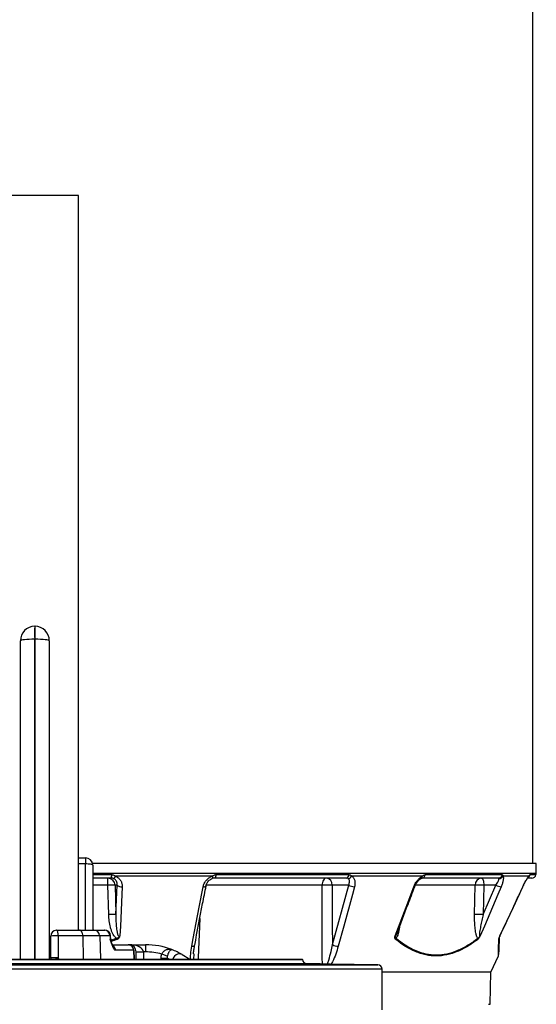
# Model space of a CAD drawing. Header units: millimetres. Extents: x 2565 to 4379, y 782 to 6178.
# Tile 6 of 10: x 3321 to 4035, y 2120 to 3480. Entities that reach past the tile are written whole.
import ezdxf

# ---------------------------------------------------------------- set-up
doc = ezdxf.new("R2010")
doc.units = ezdxf.units.MM
doc.header["$LTSCALE"] = 2

msp = doc.modelspace()

# ---------------------------------------------------------------- linework, layer by layer
at = {"color": 7, "linetype": 'Continuous', "lineweight": 25}
for p, q in [((4029.5, 2313.9), (4029.5, 4542)), ((3401.8, 3236.8), (3281.2, 3236.8)), ((3401.8, 2221.9), (3401.8, 3236.8)), ((3341.2, 2641.9), (3341.5, 2641.9)), ((3341.5, 2641.9), (3341.5, 2623.9)), ((3341.5, 2641.9), (3341.9, 2641.9)), ((3321.5, 2181.9), (3321.5, 2621.9)), ((3341.5, 2623.9), (3341.2, 2623.9)), ((3341.9, 2623.9), (3341.5, 2623.9)), ((3341.5, 2623.9), (3341.5, 2181.9)), ((3361.5, 2621.9), (3361.5, 2181.9)), ((3401.8, 2321.9), (3411.5, 2321.9)), ((3411.5, 2321.9), (3411.5, 2313.6)), ((4034.5, 2313.9), (3421.3, 2313.9)), ((4034.3, 2300.6), (4034.5, 2313.9)), ((3421.5, 2311.9), (3421.5, 2221.9)), ((3446.8, 2293.9), (3421.5, 2293.9)), ((3442.5, 2284.3), (3442.5, 2293.9)), ((3586.7, 2296.5), (3452.7, 2296.5)), ((3586.7, 2293.4), (3586.6, 2293.4)), ((3772, 2293.9), (3589.7, 2293.9)), ((3591.8, 2298.7), (3775.6, 2298.7)), ((3877.3, 2296.5), (3779.2, 2296.5)), ((3981.8, 2293.9), (3876.6, 2293.9)), ((3881.2, 2298.7), (3987.3, 2298.7)), ((4024.4, 2296.5), (3988.5, 2296.5)), ((4028.2, 2293.9), (4022.8, 2293.9)), ((3443.7, 2243.5), (3442.5, 2284.3)), ((3455.4, 2284.3), (3452.3, 2284.3)), ((3452.3, 2284.3), (3453.5, 2243.5)), ((3453.5, 2243.5), (3455.4, 2284.3)), ((3775.2, 2284.3), (3752.3, 2284.3)), ((3752.7, 2202), (3775.2, 2284.3)), ((3949.3, 2243.5), (3949.9, 2284.3)), ((3961.3, 2243.5), (3978.7, 2284.3)), ((3962, 2284.3), (3961.3, 2243.5)), ((3978.7, 2284.3), (3962, 2284.3)), ((4015.9, 2281.9), (4016.3, 2282.7)), ((3371.5, 2221.9), (3403.2, 2221.9)), ((3403.2, 2221.9), (3423.2, 2221.9)), ((3423.2, 2221.9), (3437.5, 2221.9)), ((3437.5, 2221.9), (3438.2, 2221.9)), ((3363.5, 2183.5), (3363.5, 2213.9)), ((3407.8, 2214.2), (3373.8, 2214.2)), ((3431.1, 2214.2), (3407.8, 2214.2)), ((3445.4, 2214.2), (3431.1, 2214.2)), ((3445.4, 2214.2), (3445.5, 2209.6)), ((3446.3, 2209.6), (3446.2, 2214.2)), ((3448.8, 2201.9), (3470.3, 2201.9)), ((3478.2, 2194.2), (3453, 2194.2)), ((3471.5, 2201.9), (3470.3, 2201.9)), ((3471.5, 2201.9), (3494.5, 2201.9)), ((3478.3, 2194.2), (3478.7, 2181.9)), ((3481.5, 2181.9), (3481.5, 2191.9)), ((3481.5, 2191.9), (3491.5, 2191.9)), ((3494.5, 2191.9), (3491.5, 2191.9)), ((3494.5, 2201.9), (3494.5, 2191.9)), ((2971.5, 2181.9), (3711.5, 2181.9)), ((3515.9, 2183.3), (3524.5, 2183.3)), ((3516.9, 2189.1), (3524.7, 2186.3)), ((3544.9, 2188.3), (3555.8, 2181.9)), ((3711.5, 2181.7), (3711.5, 2181.9)), ((3971.5, 2163.9), (3982.1, 2186.6)), ((3431.3, 2175.1), (3431.3, 2174.6)), ((3465.6, 2174.3), (3465.6, 2175.1)), ((3646.1, 2174.4), (3646.1, 2175.1)), ((3815.6, 2174), (3717.4, 2175.7)), ((3821.5, 2111.8), (3821.5, 2168)), ((3971.5, 2163.9), (3821.5, 2163.9)), ((3970.8, 2119.6), (3971.5, 2163.9))]:
    msp.add_line(p, q, dxfattribs=at)
at = {"color": 8, "linetype": 'Continuous', "lineweight": 25}
for p, q in [((3341.2, 2623.9), (3341.2, 2181.9)), ((3341.9, 2181.9), (3341.9, 2623.9)), ((3411.5, 2313.6), (3401.8, 2313.6)), ((3411.5, 2221.9), (3411.5, 2313.6)), ((3421.5, 2300.6), (4034.3, 2300.6)), ((3421.5, 2298.7), (3447.7, 2298.7)), ((4025.9, 2298.7), (4034.1, 2298.7)), ((3442.5, 2284.3), (3421.5, 2284.3)), ((3738.4, 2284.3), (3578.5, 2284.3)), ((3949.9, 2284.3), (3867.4, 2284.3)), ((4015.8, 2281.9), (4015.9, 2281.9)), ((3407.8, 2214.2), (3408.4, 2181.9)), ((3431.1, 2214.2), (3432.2, 2181.9)), ((3446.2, 2214.2), (3445.4, 2214.2)), ((3445.5, 2209.6), (3446.3, 2209.6)), ((3446.7, 2208), (3454.3, 2210.8)), ((3478.6, 2181.9), (3478.2, 2194.2)), ((3491.5, 2191.9), (3491.5, 2181.9)), ((2971.5, 2181.7), (3711.5, 2181.7)), ((3373.7, 2183.8), (3374.6, 2181.9)), ((3515.9, 2181.9), (3515.9, 2183.3)), ((3524.5, 2183.3), (3524.5, 2181.9)), ((3561, 2189.3), (3560.9, 2181.9)), ((3821.5, 2168), (2861.5, 2168)), ((2867.4, 2174), (3815.6, 2174)), ((3717.4, 2175.7), (2965.6, 2175.7)), ((3968.5, 2119.6), (3970.8, 2119.6))]:
    msp.add_line(p, q, dxfattribs=at)
at = {"color": 7, "linetype": 'Continuous', "lineweight": 25, "flags": 128}
for points in [[(3341.2, 2623.9), (3337.3, 2623.9), (3333.6, 2623.8), (3330.2, 2623.6), (3327.3, 2623.3), (3324.8, 2623), (3323, 2622.7), (3321.9, 2622.3), (3321.5, 2621.9)], [(3361.5, 2621.9), (3361.2, 2622.3), (3360, 2622.7), (3358.2, 2623), (3355.8, 2623.3), (3352.8, 2623.6), (3349.4, 2623.8), (3345.7, 2623.9), (3341.9, 2623.9)], [(3421.5, 2311.9), (3421.3, 2312.2), (3420.8, 2312.6), (3419.9, 2312.8), (3418.6, 2313.1), (3417.1, 2313.3), (3415.4, 2313.4), (3413.5, 2313.5), (3411.5, 2313.6)], [(3591.8, 2298.7), (3591.7, 2297.7), (3591.5, 2296.8), (3591.3, 2296), (3591.1, 2295.3), (3590.7, 2294.7), (3590.4, 2294.3), (3590.1, 2294), (3589.7, 2293.9)], [(3744.6, 2293.9), (3743.4, 2293.7), (3742.3, 2293.2), (3741.2, 2292.3), (3740.3, 2291.1), (3739.5, 2289.7), (3738.9, 2288), (3738.5, 2286.2), (3738.4, 2284.3)], [(3958.6, 2293.9), (3959.2, 2293.7), (3959.8, 2293.2), (3960.4, 2292.3), (3960.9, 2291.1), (3961.4, 2289.7), (3961.7, 2288), (3961.9, 2286.2), (3962, 2284.3)], [(3462.3, 2281.9), (3461.8, 2271.1), (3459.8, 2227.6), (3459.1, 2214)], [(3558.3, 2199.7), (3560.4, 2210.6), (3568.8, 2254), (3574.1, 2281.9)], [(3752.3, 2284.3), (3752.6, 2228.6), (3752.7, 2202)], [(3783.3, 2281.9), (3780.3, 2271.1), (3768.4, 2227.6), (3760.8, 2199.7)], [(3839.3, 2214), (3854.5, 2254), (3865.1, 2281.9)], [(3985.9, 2281.9), (3981.2, 2271.1), (3962.7, 2227.6), (3956.9, 2214)], [(3984.2, 2214), (4002.9, 2254), (4015.8, 2281.9)], [(3373.8, 2214.2), (3373.7, 2215.7), (3373.6, 2217.2), (3373.4, 2218.5), (3373.1, 2219.7), (3372.7, 2220.6), (3372.4, 2221.3), (3372, 2221.8), (3371.5, 2221.9)], [(3407.8, 2214.2), (3407.7, 2215.7), (3407.4, 2217.2), (3407, 2218.5), (3406.4, 2219.7), (3405.7, 2220.6), (3404.9, 2221.3), (3404.1, 2221.8), (3403.2, 2221.9)], [(3373.8, 2214.2), (3373.7, 2198.2), (3373.7, 2183.8)]]:
    msp.add_lwpolyline(points, dxfattribs=at)
at = {"color": 8, "linetype": 'Continuous', "lineweight": 25, "flags": 128}
for points in [[(3586.7, 2296.5), (3586.8, 2295.8), (3586.9, 2295.2), (3587, 2294.6), (3587, 2294.2), (3586.9, 2293.8), (3586.9, 2293.5), (3586.7, 2293.4), (3586.7, 2293.4)], [(3574.1, 2281.9), (3575.2, 2282), (3576.1, 2282.1), (3576.9, 2282.3), (3577.5, 2282.6), (3578, 2282.9), (3578.2, 2283.3), (3578.2, 2283.4)], [(3738.9, 2175.4), (3738.8, 2183.9), (3738.5, 2263.8), (3738.4, 2284.3)], [(3865.1, 2281.9), (3865.8, 2282), (3866.3, 2282.1), (3866.5, 2282.3), (3866.6, 2282.4)], [(3569.5, 2238.2), (3567.1, 2184.4), (3567, 2181.9)], [(3558.3, 2199.7), (3559.3, 2199.7), (3560.3, 2199.8), (3561.1, 2200), (3561.7, 2200.3), (3562.1, 2200.6), (3562.3, 2201.1), (3562.4, 2201.1)], [(3544.9, 2188.3), (3543, 2189), (3540.9, 2189.2), (3538.7, 2188.8), (3536.6, 2187.7), (3534.7, 2186.2), (3533.1, 2184.3), (3532, 2182), (3531.9, 2181.9)]]:
    msp.add_lwpolyline(points, dxfattribs=at)
at = {"color": 7, "linetype": 'Continuous', "lineweight": 25}
for centre, radius, start, end in [((3341.5, 2621.9), 20, 91, 180), ((3615.7, 2632.9), 274.6, 178.1239, 181.8761), ((3067.4, 2632.9), 274.6, 358.1239, 1.8761), ((3341.5, 2621.9), 20, 0, 89), ((3411.5, 2311.9), 10, 0, 90), ((4024.3, 2300.7), 10, 348.1058, 359), ((3442.4, 2284), 9.92, 1.5447, 89.5785), ((3439.8, 2297.7), 7.93, 331.4976, 7.109), ((3448.2, 2297.7), 4.7, 291.8389, 344.8753), ((3743.4, 2285), 8.97, 355.0821, 81.7652), ((3770.9, 2298.5), 4.74, 282.9044, 1.7169), ((3774, 2299.2), 5.87, 272.6158, 332.3415), ((3876, 2299), 5.14, 276.1595, 356.1561), ((3959.2, 2284.6), 9.35, 94.2201, 182.0086), ((3981.7, 2299.6), 5.71, 271.5377, 350.5164), ((3983, 2299.8), 6.38, 267.7516, 329.5089), ((4028.2, 2299.9), 6, 270, 348.1058), ((3447.4, 2181.8), 102.5, 87.2492, 92.7508), ((3461, 2289.6), 7.76, 223.4493, 279.1043), ((3745.3, 2115.5), 168.9, 87.6406, 92.3594), ((3783.1, 2296.8), 14.8, 237.4642, 270.4871), ((3955.9, 2119.4), 164.9, 87.9027, 92.0973), ((3988.3, 2301.7), 19.9, 241.1079, 262.9204), ((3448.6, 2141.1), 102.5, 87.2492, 92.7508), ((3955.3, 2078.7), 164.9, 87.9027, 92.0973), ((3371.5, 2213.9), 8, 90, 180), ((3423.1, 2214), 7.94, 1.5797, 89.6113), ((3437.4, 2214), 7.94, 1.5797, 89.6113), ((3438.2, 2213.9), 8, 2, 90), ((3370.7, 2138.4), 75.8, 87.7003, 95.4297), ((3454.3, 2209.9), 8, 182, 198.5179), ((3709, 2313.6), 274.7, 201.9678, 202.3171), ((3836.3, 2211.9), 4.65, 325.6317, 346.6502), ((3950, 2210.2), 3.63, 345.6426, 10.3068), ((3979.7, 2211), 3.49, 331.244, 357.9215), ((3993.1, 2209.3), 9.98, 155.185, 157.2652), ((3470.3, 2194), 7.94, 1.5797, 89.6113), ((3470.3, 2193.9), 8, 2, 90), ((3471.5, 2191.9), 10, 0, 90), ((3478.3, 2192.9), 1.27, 87.4663, 92.5337), ((3494.5, 2101.9), 100, 68.7476, 90), ((3494.5, 2101.9), 90, 75.5618, 90), ((3494.5, 2101.9), 100, 59.7436, 68.7476), ((3760.7, 2214.5), 14.8, 237.447, 270.5764), ((3370.7, 2108.2), 75.7, 87.7048, 95.4318), ((3371.5, 2183.5), 8, 180, 191.4734), ((3717.5, 2181.7), 6, 180, 269), ((3978.4, 2188.1), 4, 339.303, 358), ((3815.5, 2168), 6, 0, 89)]:
    msp.add_arc(centre, radius, start, end, dxfattribs=at)
at = {"color": 8, "linetype": 'Continuous', "lineweight": 25}
for centre, radius, start, end in [((3873.9, 2296.5), 3.37, 298.2956, 359.6493), ((4019.8, 2298.3), 4.9, 317.0274, 338.6487), ((4020, 2299.9), 6, 305, 348.3402), ((3445, 2193.9), 8.03, 1.8487, 51.6616), ((3332.6, 2277.6), 102.4, 290.9361, 293.6923), ((3486, 2101.9), 90, 62.734, 64.6874)]:
    msp.add_arc(centre, radius, start, end, dxfattribs=at)
at = {"color": 7, "linetype": 'Continuous', "lineweight": 25}
msp.add_ellipse((3471.5, 2191.9), major_axis=(20, 0), ratio=0.5, start_param=0, end_param=1.570796, dxfattribs=at)
for points, knots in [([(3449.9, 2293.4), (3449.4, 2293.6), (3448.9, 2293.7), (3447.9, 2293.9), (3447.3, 2293.9), (3446.8, 2293.9)], [0, 0, 0, 0, 0.5, 0.5, 1, 1, 1, 1]), ([(3447.7, 2298.7), (3448.2, 2298.7), (3448.6, 2298.6), (3449.6, 2298.4), (3450, 2298.3), (3450.9, 2297.9), (3451.3, 2297.6), (3452, 2297.1), (3452.4, 2296.8), (3452.7, 2296.5)], [0, 0, 0, 0, 0.25, 0.25, 0.5, 0.5, 0.75, 0.75, 1, 1, 1, 1]), ([(3455.4, 2284.3), (3455.5, 2285.2), (3455.5, 2286.1), (3455.1, 2287.9), (3454.8, 2288.8), (3454.1, 2290), (3453.9, 2290.4), (3453.3, 2291.2), (3452.9, 2291.5), (3452.2, 2292.2), (3451.8, 2292.4), (3450.9, 2293), (3450.4, 2293.2), (3449.9, 2293.4)], [0, 0, 0, 0, 0.25, 0.25, 0.5, 0.5, 0.625, 0.625, 0.75, 0.75, 0.875, 0.875, 1, 1, 1, 1]), ([(3452.7, 2296.5), (3453.5, 2296.2), (3454.2, 2295.9), (3455.6, 2295.1), (3456.3, 2294.7), (3457.5, 2293.7), (3458.1, 2293.2), (3459.1, 2292), (3459.6, 2291.4), (3460.8, 2289.4), (3461.4, 2288), (3462.2, 2285), (3462.3, 2283.5), (3462.3, 2281.9)], [0, 0, 0, 0, 0.125, 0.125, 0.25, 0.25, 0.375, 0.375, 0.5, 0.5, 0.75, 0.75, 1, 1, 1, 1]), ([(3574.1, 2281.9), (3574.4, 2283.5), (3574.9, 2285), (3576, 2287.3), (3576.4, 2288), (3577.3, 2289.4), (3577.8, 2290.1), (3578.9, 2291.4), (3579.5, 2292), (3580.8, 2293.2), (3581.4, 2293.7), (3582.8, 2294.7), (3583.6, 2295.1), (3585.1, 2295.9), (3585.9, 2296.2), (3586.7, 2296.5)], [0, 0, 0, 0, 0.25, 0.25, 0.375, 0.375, 0.5, 0.5, 0.625, 0.625, 0.75, 0.75, 0.875, 0.875, 1, 1, 1, 1]), ([(3578.2, 2283.3), (3578.4, 2284.1), (3578.7, 2285.6), (3579.9, 2287.9), (3581.5, 2290), (3583.5, 2291.8), (3585.3, 2292.9), (3586.4, 2293.2), (3586.7, 2293.3)], [0, 0, 0, 0, 0.179371, 0.379246, 0.571769, 0.753219, 0.923655, 1, 1, 1, 1]), ([(3589.7, 2293.9), (3589.2, 2293.9), (3588.7, 2293.9), (3587.6, 2293.7), (3587.1, 2293.6), (3586.6, 2293.4)], [0, 0, 0, 0, 0.5, 0.5, 1, 1, 1, 1]), ([(3586.7, 2296.5), (3587, 2296.8), (3587.4, 2297.1), (3588.3, 2297.6), (3588.7, 2297.9), (3589.5, 2298.3), (3590, 2298.4), (3590.9, 2298.6), (3591.3, 2298.7), (3591.8, 2298.7)], [0, 0, 0, 0, 0.25, 0.25, 0.5, 0.5, 0.75, 0.75, 1, 1, 1, 1]), ([(3774.3, 2293.4), (3774, 2293.6), (3773.6, 2293.7), (3772.8, 2293.9), (3772.4, 2293.9), (3772, 2293.9)], [0, 0, 0, 0, 0.5, 0.5, 1, 1, 1, 1]), ([(3775.2, 2284.3), (3775.6, 2285.2), (3775.9, 2286.1), (3776.3, 2287.9), (3776.4, 2288.8), (3776.3, 2290), (3776.3, 2290.4), (3776.1, 2291.2), (3776, 2291.5), (3775.6, 2292.2), (3775.4, 2292.4), (3774.9, 2293), (3774.6, 2293.2), (3774.3, 2293.4)], [0, 0, 0, 0, 0.25, 0.25, 0.5, 0.5, 0.625, 0.625, 0.75, 0.75, 0.875, 0.875, 1, 1, 1, 1]), ([(3775.6, 2298.7), (3776, 2298.7), (3776.4, 2298.6), (3777.1, 2298.4), (3777.4, 2298.3), (3778.1, 2297.9), (3778.3, 2297.6), (3778.8, 2297.1), (3779.1, 2296.8), (3779.2, 2296.5)], [0, 0, 0, 0, 0.25, 0.25, 0.5, 0.5, 0.75, 0.75, 1, 1, 1, 1]), ([(3779.2, 2296.5), (3779.8, 2296.2), (3780.3, 2295.9), (3781.2, 2295.1), (3781.6, 2294.7), (3782.3, 2293.7), (3782.7, 2293.2), (3783.2, 2292), (3783.4, 2291.4), (3783.9, 2289.4), (3784, 2288), (3783.9, 2285), (3783.7, 2283.5), (3783.3, 2281.9)], [0, 0, 0, 0, 0.125, 0.125, 0.25, 0.25, 0.375, 0.375, 0.5, 0.5, 0.75, 0.75, 1, 1, 1, 1]), ([(3865.1, 2281.9), (3865.7, 2283.5), (3866.5, 2285), (3867.7, 2287.3), (3868.2, 2288), (3869.2, 2289.4), (3869.7, 2290.1), (3870.8, 2291.4), (3871.3, 2292), (3872.5, 2293.2), (3873, 2293.7), (3874.2, 2294.7), (3874.8, 2295.1), (3876.1, 2295.9), (3876.7, 2296.2), (3877.3, 2296.5)], [0, 0, 0, 0, 0.25, 0.25, 0.375, 0.375, 0.5, 0.5, 0.625, 0.625, 0.75, 0.75, 0.875, 0.875, 1, 1, 1, 1]), ([(3866.6, 2282.3), (3866.9, 2283.1), (3867.5, 2284.7), (3868.9, 2287.1), (3870.5, 2289.3), (3872.2, 2291.2), (3873.8, 2292.5), (3874.9, 2293.3), (3875.4, 2293.5), (3875.5, 2293.5)], [0, 0, 0, 0, 0.151486, 0.330626, 0.50685, 0.65833, 0.8151, 0.94481, 1, 1, 1, 1]), ([(3875.5, 2293.6), (3875.7, 2293.6), (3876.1, 2293.8), (3876.5, 2293.9), (3876.5, 2293.9), (3876.5, 2293.9)], [0, 0, 0, 0, 0.20421, 0.569745, 1, 1, 1, 1]), ([(3877.3, 2296.5), (3877.6, 2296.8), (3878, 2297.1), (3878.6, 2297.6), (3878.9, 2297.9), (3879.6, 2298.3), (3879.9, 2298.4), (3880.5, 2298.6), (3880.8, 2298.7), (3881.2, 2298.7)], [0, 0, 0, 0, 0.25, 0.25, 0.5, 0.5, 0.75, 0.75, 1, 1, 1, 1]), ([(3978.7, 2284.3), (3979.4, 2285.2), (3979.9, 2286.1), (3981, 2287.9), (3981.5, 2288.8), (3982, 2290), (3982.2, 2290.4), (3982.5, 2291.2), (3982.6, 2291.5), (3982.8, 2292.2), (3982.8, 2292.4), (3982.8, 2293), (3982.8, 2293.2), (3982.7, 2293.4)], [0, 0, 0, 0, 0.25, 0.25, 0.5, 0.5, 0.625, 0.625, 0.75, 0.75, 0.875, 0.875, 1, 1, 1, 1]), ([(3982.7, 2293.4), (3982.7, 2293.6), (3982.5, 2293.7), (3982.2, 2293.9), (3982, 2293.9), (3981.8, 2293.9)], [0, 0, 0, 0, 0.5, 0.5, 1, 1, 1, 1]), ([(3988.5, 2296.5), (3988.7, 2296.2), (3988.8, 2295.9), (3989, 2295.1), (3989, 2294.7), (3989, 2293.7), (3989, 2293.2), (3988.9, 2292), (3988.8, 2291.4), (3988.4, 2289.4), (3988.1, 2288), (3987.1, 2285), (3986.5, 2283.5), (3985.9, 2281.9)], [0, 0, 0, 0, 0.125, 0.125, 0.25, 0.25, 0.375, 0.375, 0.5, 0.5, 0.75, 0.75, 1, 1, 1, 1]), ([(3987.3, 2298.7), (3987.5, 2298.7), (3987.6, 2298.6), (3987.9, 2298.4), (3988.1, 2298.3), (3988.3, 2297.9), (3988.4, 2297.6), (3988.5, 2297.1), (3988.5, 2296.8), (3988.5, 2296.5)], [0, 0, 0, 0, 0.25, 0.25, 0.5, 0.5, 0.75, 0.75, 1, 1, 1, 1]), ([(4015.8, 2281.9), (4016.6, 2283.5), (4017.3, 2285), (4018.5, 2287.3), (4018.9, 2288), (4019.6, 2289.4), (4020, 2290.1), (4020.8, 2291.4), (4021.2, 2292), (4021.9, 2293.2), (4022.2, 2293.7), (4022.9, 2294.7), (4023.2, 2295.1), (4023.8, 2295.9), (4024.1, 2296.2), (4024.4, 2296.5)], [0, 0, 0, 0, 0.25, 0.25, 0.375, 0.375, 0.5, 0.5, 0.625, 0.625, 0.75, 0.75, 0.875, 0.875, 1, 1, 1, 1]), ([(4017.1, 2284.4), (4017.6, 2285.4), (4018.6, 2287.4), (4020, 2289.9), (4021.3, 2292), (4022.3, 2293.6), (4023.1, 2294.6), (4023.3, 2294.9), (4023.4, 2295)], [0, 0, 0, 0, 0.201911, 0.399455, 0.570217, 0.749501, 0.884728, 1, 1, 1, 1]), ([(4023.4, 2294.9), (4023.4, 2295), (4023.6, 2295.2), (4023.7, 2295.3), (4023.6, 2295.2), (4023.6, 2295.2)], [0, 0, 0, 0, 0.2547768, 0.9984124, 1, 1, 1, 1]), ([(4024.4, 2296.5), (4024.6, 2296.8), (4024.7, 2297.1), (4025.1, 2297.6), (4025.2, 2297.9), (4025.4, 2298.3), (4025.6, 2298.4), (4025.7, 2298.6), (4025.8, 2298.7), (4025.9, 2298.7)], [0, 0, 0, 0, 0.25, 0.25, 0.5, 0.5, 0.75, 0.75, 1, 1, 1, 1]), ([(3562.4, 2201.1), (3566, 2220.3), (3571.3, 2247.7), (3576.6, 2275.1), (3578.2, 2283.3)], [0, 0, 0, 0, 0.7, 1, 1, 1, 1]), ([(3842, 2217.6), (3847.1, 2231), (3855.3, 2252.5), (3863.5, 2274.1), (3866.6, 2282.4)], [0, 0, 0, 0, 0.618735, 1, 1, 1, 1]), ([(3984.1, 2213.5), (3990.9, 2228.1), (4001.5, 2250.9), (4012.1, 2273.7), (4015.9, 2281.9)], [0, 0, 0, 0, 0.639597, 1, 1, 1, 1]), ([(4015.9, 2281.9), (4016.3, 2282.8), (4016.7, 2283.6), (4017.1, 2284.4), (4017.1, 2284.4)], [0, 0, 0, 0, 0.999983, 1, 1, 1, 1]), ([(3454.3, 2210.8), (3453.6, 2211.2), (3453.1, 2211.7), (3452, 2212.8), (3451.6, 2213.3), (3450.7, 2214.5), (3450.3, 2215.2), (3449.5, 2216.4), (3449.2, 2217.1), (3448.2, 2219.1), (3447.7, 2220.4), (3446.7, 2223.2), (3446.3, 2224.7), (3445.2, 2228.9), (3444.7, 2231.8), (3444, 2237.7), (3443.8, 2240.6), (3443.7, 2243.5)], [0, 0, 0, 0, 0.0625, 0.0625, 0.125, 0.125, 0.1875, 0.1875, 0.25, 0.25, 0.375, 0.375, 0.5, 0.5, 0.75, 0.75, 1, 1, 1, 1]), ([(3453.5, 2243.5), (3453.5, 2240.8), (3453.5, 2238.1), (3453.6, 2232.8), (3453.8, 2230.1), (3454.1, 2226.1), (3454.2, 2224.7), (3454.6, 2222), (3454.8, 2220.7), (3455.2, 2218.7), (3455.3, 2218.1), (3455.7, 2216.8), (3455.9, 2216.1), (3456.3, 2215.2), (3456.5, 2214.9), (3456.8, 2214.3), (3457, 2214), (3457.4, 2213.7), (3457.6, 2213.6), (3457.9, 2213.5), (3458.1, 2213.4), (3458.4, 2213.5), (3458.6, 2213.6), (3458.9, 2213.8), (3459, 2213.9), (3459.1, 2214)], [0, 0, 0, 0, 0.25, 0.25, 0.5, 0.5, 0.625, 0.625, 0.75, 0.75, 0.8125, 0.8125, 0.875, 0.875, 0.90625, 0.90625, 0.9375, 0.9375, 0.953125, 0.953125, 0.96875, 0.96875, 0.984375, 0.984375, 1, 1, 1, 1]), ([(3953.6, 2210.8), (3953.3, 2211.2), (3953, 2211.7), (3952.5, 2212.8), (3952.3, 2213.3), (3951.9, 2214.5), (3951.7, 2215.2), (3951.4, 2216.4), (3951.2, 2217.1), (3950.8, 2219.1), (3950.6, 2220.4), (3950.2, 2223.2), (3950, 2224.7), (3949.6, 2228.9), (3949.4, 2231.8), (3949.2, 2237.7), (3949.2, 2240.6), (3949.3, 2243.5)], [0, 0, 0, 0, 0.0625, 0.0625, 0.125, 0.125, 0.1875, 0.1875, 0.25, 0.25, 0.375, 0.375, 0.5, 0.5, 0.75, 0.75, 1, 1, 1, 1]), ([(3961.3, 2243.5), (3960.7, 2240.8), (3960, 2238.1), (3958.7, 2232.8), (3958.1, 2230.1), (3957.3, 2226.1), (3957.1, 2224.7), (3956.6, 2222), (3956.4, 2220.7), (3956.1, 2218.7), (3956, 2218.1), (3955.9, 2216.8), (3955.8, 2216.1), (3955.8, 2215.2), (3955.8, 2214.9), (3955.8, 2214.3), (3955.8, 2214), (3956, 2213.7), (3956, 2213.6), (3956.2, 2213.5), (3956.2, 2213.4), (3956.4, 2213.5), (3956.5, 2213.6), (3956.7, 2213.8), (3956.8, 2213.9), (3956.9, 2214)], [0, 0, 0, 0, 0.25, 0.25, 0.5, 0.5, 0.625, 0.625, 0.75, 0.75, 0.8125, 0.8125, 0.875, 0.875, 0.90625, 0.90625, 0.9375, 0.9375, 0.953125, 0.953125, 0.96875, 0.96875, 0.984375, 0.984375, 1, 1, 1, 1]), ([(3453, 2194.2), (3452.7, 2194.2), (3452.4, 2194.3), (3451.8, 2194.8), (3451.4, 2195.2), (3450.8, 2196.1), (3450.5, 2196.7), (3449.8, 2197.9), (3449.5, 2198.6), (3448.6, 2200.7), (3448, 2202.4), (3446.8, 2205.9), (3446.1, 2207.8), (3445.5, 2209.6)], [0, 0, 0, 0, 0.125, 0.125, 0.25, 0.25, 0.375, 0.375, 0.5, 0.5, 0.75, 0.75, 1, 1, 1, 1]), ([(3449.8, 2200), (3449.8, 2200), (3449.8, 2200), (3449.5, 2200.4), (3449, 2201.4), (3448.3, 2202.9), (3447.6, 2205), (3447, 2206.7), (3446.7, 2207.4)], [0, 0, 0, 0, 0.068579, 0.200235, 0.360338, 0.55844, 0.794804, 1, 1, 1, 1]), ([(3454.3, 2210.8), (3454.8, 2210.9), (3455.2, 2211.1), (3456.2, 2211.5), (3456.6, 2211.7), (3457.4, 2212.3), (3457.8, 2212.6), (3458.3, 2213.1), (3458.5, 2213.3), (3458.8, 2213.6), (3459, 2213.8), (3459.1, 2214)], [0, 0, 0, 0, 0.25, 0.25, 0.5, 0.5, 0.75, 0.75, 0.875, 0.875, 1, 1, 1, 1]), ([(3454.9, 2209.3), (3455.4, 2209.5), (3455.9, 2209.8), (3456.7, 2210.2), (3456.9, 2210.4), (3457.3, 2210.8), (3457.5, 2210.9), (3457.9, 2211.4), (3458.1, 2211.6), (3458.4, 2212), (3458.5, 2212.3), (3458.8, 2212.7), (3458.9, 2213), (3459, 2213.5), (3459.1, 2213.8), (3459.1, 2214)], [0, 0, 0, 0, 0.25, 0.25, 0.375, 0.375, 0.5, 0.5, 0.625, 0.625, 0.75, 0.75, 0.875, 0.875, 1, 1, 1, 1]), ([(3840.2, 2209.3), (3839.9, 2209.5), (3839.7, 2209.8), (3839.3, 2210.4), (3839.2, 2210.7), (3839, 2211.6), (3839, 2212), (3839, 2212.7), (3839.1, 2213), (3839.2, 2213.5), (3839.3, 2213.8), (3839.3, 2214)], [0, 0, 0, 0, 0.25, 0.25, 0.5, 0.5, 0.75, 0.75, 0.875, 0.875, 1, 1, 1, 1]), ([(3840.8, 2210.8), (3840.6, 2210.9), (3840.4, 2211.1), (3840, 2211.5), (3839.9, 2211.7), (3839.6, 2212.3), (3839.6, 2212.6), (3839.5, 2213.1), (3839.4, 2213.3), (3839.4, 2213.6), (3839.3, 2213.8), (3839.3, 2214)], [0, 0, 0, 0, 0.25, 0.25, 0.5, 0.5, 0.75, 0.75, 0.875, 0.875, 1, 1, 1, 1]), ([(3953.5, 2209.3), (3951.2, 2207.5), (3948.9, 2205.7), (3944.2, 2202.5), (3941.8, 2201), (3934.7, 2196.7), (3930, 2194.3), (3915.7, 2188.4), (3906.1, 2186.4), (3894, 2186.4), (3891.5, 2186.5), (3886.7, 2187), (3884.3, 2187.4), (3879.4, 2188.4), (3877, 2189), (3872.3, 2190.5), (3869.9, 2191.4), (3858.1, 2196.3), (3849, 2202), (3840.2, 2209.3)], [0, 0, 0, 0, 0.0625, 0.0625, 0.125, 0.125, 0.25, 0.25, 0.5, 0.5, 0.5625, 0.5625, 0.625, 0.625, 0.6875, 0.6875, 0.75, 0.75, 1, 1, 1, 1]), ([(3840.8, 2210.8), (3849.6, 2203.6), (3858.7, 2197.8), (3872.6, 2192), (3877.3, 2190.5), (3884.4, 2188.9), (3886.8, 2188.6), (3891.7, 2188), (3894.1, 2187.9), (3906.2, 2187.9), (3915.8, 2190), (3930.1, 2195.8), (3934.8, 2198.2), (3941.9, 2202.5), (3944.3, 2204), (3948.9, 2207.3), (3951.3, 2209), (3953.6, 2210.8)], [0, 0, 0, 0, 0.25, 0.25, 0.375, 0.375, 0.4375, 0.4375, 0.5, 0.5, 0.75, 0.75, 0.875, 0.875, 0.9375, 0.9375, 1, 1, 1, 1]), ([(3953.5, 2209.3), (3953.8, 2209.5), (3954.1, 2209.8), (3954.5, 2210.2), (3954.7, 2210.4), (3955, 2210.8), (3955.1, 2210.9), (3955.4, 2211.4), (3955.6, 2211.6), (3955.9, 2212), (3956, 2212.3), (3956.3, 2212.7), (3956.4, 2213), (3956.7, 2213.5), (3956.8, 2213.8), (3956.9, 2214)], [0, 0, 0, 0, 0.25, 0.25, 0.375, 0.375, 0.5, 0.5, 0.625, 0.625, 0.75, 0.75, 0.875, 0.875, 1, 1, 1, 1]), ([(3953.6, 2210.8), (3953.8, 2210.9), (3954.1, 2211.1), (3954.6, 2211.5), (3954.9, 2211.7), (3955.5, 2212.3), (3955.8, 2212.6), (3956.2, 2213.1), (3956.4, 2213.3), (3956.7, 2213.6), (3956.8, 2213.8), (3956.9, 2214)], [0, 0, 0, 0, 0.25, 0.25, 0.5, 0.5, 0.75, 0.75, 0.875, 0.875, 1, 1, 1, 1]), ([(3983.2, 2210.8), (3983.1, 2207.9), (3982.9, 2201.9), (3982.6, 2195.2), (3982.5, 2190.5), (3982.4, 2188.1), (3982.4, 2188.2), (3982.4, 2188.2)], [0, 0, 0, 0, 0.216299, 0.43256, 0.65471, 0.876833, 1, 1, 1, 1]), ([(3982.7, 2209.3), (3982.8, 2209.5), (3982.8, 2209.8), (3982.9, 2210.4), (3983, 2210.7), (3983.2, 2211.6), (3983.4, 2212), (3983.7, 2212.7), (3983.8, 2213), (3984, 2213.5), (3984.1, 2213.8), (3984.2, 2214)], [0, 0, 0, 0, 0.25, 0.25, 0.5, 0.5, 0.75, 0.75, 0.875, 0.875, 1, 1, 1, 1]), ([(3983.2, 2210.8), (3983.2, 2210.9), (3983.2, 2211.1), (3983.3, 2211.5), (3983.4, 2211.7), (3983.6, 2212.3), (3983.7, 2212.6), (3983.9, 2213.1), (3984, 2213.3), (3984.1, 2213.6), (3984.2, 2213.8), (3984.2, 2214)], [0, 0, 0, 0, 0.25, 0.25, 0.5, 0.5, 0.75, 0.75, 0.875, 0.875, 1, 1, 1, 1]), ([(3516.9, 2189.1), (3517.3, 2189.8), (3517.7, 2190.5), (3518.7, 2191.8), (3519.3, 2192.4), (3520.4, 2193.4), (3521, 2193.8), (3522.3, 2194.5), (3522.9, 2194.8), (3523.8, 2195.2), (3524.1, 2195.3), (3524.8, 2195.5), (3525.1, 2195.5), (3526, 2195.7), (3526.6, 2195.8), (3527.9, 2195.8), (3528.5, 2195.7), (3529.3, 2195.6), (3529.6, 2195.5), (3530.2, 2195.3), (3530.5, 2195.2), (3530.7, 2195.1)], [0, 0, 0, 0, 0.125, 0.125, 0.25, 0.25, 0.375, 0.375, 0.5, 0.5, 0.5625, 0.5625, 0.625, 0.625, 0.75, 0.75, 0.875, 0.875, 0.9375, 0.9375, 1, 1, 1, 1]), ([(3524.7, 2186.3), (3525, 2187.1), (3525.3, 2187.8), (3525.8, 2189.3), (3526.1, 2189.9), (3526.6, 2190.8), (3526.7, 2191.1), (3527, 2191.7), (3527.2, 2191.9), (3527.6, 2192.6), (3527.9, 2193), (3528.4, 2193.8), (3528.7, 2194.1), (3529.2, 2194.6), (3529.4, 2194.7), (3529.8, 2195), (3530, 2195.1), (3530.3, 2195.2), (3530.4, 2195.2), (3530.6, 2195.2), (3530.7, 2195.2), (3530.7, 2195.1)], [0, 0, 0, 0, 0.125, 0.125, 0.25, 0.25, 0.3125, 0.3125, 0.375, 0.375, 0.5, 0.5, 0.625, 0.625, 0.75, 0.75, 0.875, 0.875, 0.9375, 0.9375, 1, 1, 1, 1]), ([(3560.9, 2189.3), (3560.9, 2189.5), (3560.9, 2191.9), (3561.3, 2195.8), (3562.1, 2199.5), (3562.3, 2201.1)], [0, 0, 0, 0, 0.056711, 0.608927, 1, 1, 1, 1]), ([(3524.7, 2186.3), (3524.6, 2185.8), (3524.5, 2185.3), (3524.4, 2184.3), (3524.4, 2183.8), (3524.5, 2183.3)], [0, 0, 0, 0, 0.5, 0.5, 1, 1, 1, 1]), ([(3465.6, 2175.1), (3465.9, 2175.1), (3466.1, 2175.1), (3466.5, 2175.1), (3466.8, 2175.2), (3467, 2175.2), (3467.1, 2175.2), (3467.1, 2175.2), (3466.9, 2175.3), (3466.7, 2175.3), (3466.1, 2175.3), (3465.8, 2175.3), (3465.2, 2175.4), (3464.9, 2175.4), (3464.2, 2175.4), (3463.8, 2175.4), (3462.9, 2175.4), (3462.4, 2175.5), (3460.9, 2175.5), (3459.8, 2175.5), (3457.4, 2175.6), (3456, 2175.6), (3453.2, 2175.6), (3451.7, 2175.6), (3449.4, 2175.7), (3448.6, 2175.7), (3447.1, 2175.7), (3446.3, 2175.7), (3444.8, 2175.7), (3444, 2175.7), (3442.4, 2175.7), (3441.6, 2175.7), (3439.3, 2175.7), (3437.8, 2175.7), (3435.7, 2175.7), (3435, 2175.7), (3433.6, 2175.7), (3432.3, 2175.7), (3431.1, 2175.7), (3429.9, 2175.7), (3429.3, 2175.6), (3427.7, 2175.6), (3426.8, 2175.6), (3425.7, 2175.6), (3425.3, 2175.6), (3424.7, 2175.5), (3424.4, 2175.5), (3423.7, 2175.5), (3423.3, 2175.5), (3423.2, 2175.4)], [0, 0, 0, 0, 0.03125, 0.03125, 0.0625, 0.09375, 0.09375, 0.125, 0.125, 0.1875, 0.1875, 0.21875, 0.21875, 0.25, 0.25, 0.28125, 0.28125, 0.3125, 0.3125, 0.375, 0.375, 0.4375, 0.4375, 0.5, 0.5, 0.53125, 0.53125, 0.5625, 0.5625, 0.59375, 0.59375, 0.625, 0.625, 0.6875, 0.6875, 0.71875, 0.71875, 0.75, 0.78125, 0.78125, 0.8125, 0.8125, 0.875, 0.875, 0.90625, 0.90625, 0.9375, 0.9375, 1, 1, 1, 1]), ([(3423.3, 2175.4), (3423.3, 2175.4), (3423.4, 2175.3), (3425.9, 2175.2), (3428.9, 2175.1), (3430.7, 2175.1), (3431.3, 2175.1)], [0, 0, 0, 0, 0.2655582, 0.6424263, 0.8783828, 1, 1, 1, 1]), ([(3465.6, 2175.1), (3466.7, 2175.1), (3467.8, 2175.1), (3469.4, 2175), (3469.9, 2175), (3470.9, 2175), (3471.3, 2175), (3472.7, 2175), (3473.5, 2174.9), (3475.1, 2174.9), (3475.8, 2174.9), (3477, 2174.8), (3477.5, 2174.8), (3478.1, 2174.8), (3478.3, 2174.8), (3478.6, 2174.7), (3478.8, 2174.7), (3479.4, 2174.7), (3479.5, 2174.6), (3479, 2174.6), (3478.8, 2174.5), (3478.1, 2174.5), (3477.7, 2174.5), (3476.9, 2174.5), (3476.6, 2174.5), (3476, 2174.4), (3475.7, 2174.4), (3474.7, 2174.4), (3473.9, 2174.4), (3472.2, 2174.4), (3471.3, 2174.4), (3469.3, 2174.3), (3468.3, 2174.3), (3466.6, 2174.3), (3466.1, 2174.3), (3464.9, 2174.3), (3464.3, 2174.3), (3462.6, 2174.3), (3461.3, 2174.3), (3458.8, 2174.3), (3457.6, 2174.3), (3455.6, 2174.3), (3455, 2174.3), (3453.7, 2174.3), (3453, 2174.3), (3451.1, 2174.3), (3449.8, 2174.3), (3447.9, 2174.4), (3447.3, 2174.4), (3446, 2174.4), (3445.4, 2174.4), (3443.6, 2174.4), (3442.4, 2174.4), (3440.1, 2174.4), (3439, 2174.5), (3436.9, 2174.5), (3435.9, 2174.5), (3434.1, 2174.5), (3433.2, 2174.6), (3431.7, 2174.6), (3431, 2174.6), (3430.1, 2174.7), (3429.8, 2174.7), (3429.3, 2174.7), (3429, 2174.7), (3428.4, 2174.7), (3428.1, 2174.8), (3427.6, 2174.8), (3427.4, 2174.8), (3427.3, 2174.9), (3427.4, 2174.9), (3427.6, 2174.9), (3427.7, 2174.9), (3427.9, 2175), (3428, 2175), (3428.9, 2175), (3429.9, 2175.1), (3431.3, 2175.1)], [0, 0, 0, 0, 0.03125, 0.03125, 0.046875, 0.046875, 0.0625, 0.0625, 0.09375, 0.09375, 0.125, 0.125, 0.15625, 0.15625, 0.171875, 0.171875, 0.1875, 0.1875, 0.25, 0.25, 0.28125, 0.28125, 0.3125, 0.3125, 0.328125, 0.328125, 0.34375, 0.34375, 0.375, 0.375, 0.40625, 0.40625, 0.4375, 0.4375, 0.453125, 0.453125, 0.46875, 0.46875, 0.5, 0.5, 0.53125, 0.53125, 0.546875, 0.546875, 0.5625, 0.5625, 0.59375, 0.59375, 0.609375, 0.609375, 0.625, 0.625, 0.65625, 0.65625, 0.6875, 0.6875, 0.71875, 0.71875, 0.75, 0.75, 0.78125, 0.78125, 0.796875, 0.796875, 0.8125, 0.8125, 0.84375, 0.84375, 0.875, 0.875, 0.90625, 0.90625, 0.921875, 0.921875, 0.9375, 0.9375, 1, 1, 1, 1]), ([(3646.1, 2175.1), (3645.9, 2175.1), (3645.6, 2175.1), (3644.7, 2175.2), (3644.2, 2175.2), (3643.2, 2175.2), (3642.9, 2175.2), (3642.1, 2175.2), (3641.7, 2175.3), (3640.4, 2175.3), (3639.5, 2175.3), (3638, 2175.4), (3637.4, 2175.4), (3636.4, 2175.4), (3635.8, 2175.4), (3634.1, 2175.4), (3632.8, 2175.5), (3631, 2175.5), (3630.3, 2175.5), (3629.1, 2175.5), (3628.4, 2175.5), (3626.4, 2175.6), (3625.1, 2175.6), (3622.5, 2175.6), (3621.1, 2175.6), (3618.6, 2175.6), (3617.3, 2175.7), (3615.5, 2175.7), (3614.8, 2175.7), (3613.7, 2175.7), (3613.1, 2175.7), (3611.4, 2175.7), (3610.4, 2175.7), (3608.9, 2175.7), (3608.4, 2175.7), (3607.6, 2175.7), (3607.1, 2175.7), (3606, 2175.7), (3605.3, 2175.7), (3604.4, 2175.7), (3604.1, 2175.7), (3603.6, 2175.7), (3603.4, 2175.7), (3602.9, 2175.6), (3602.6, 2175.6), (3602.5, 2175.6)], [0, 0, 0, 0, 0.0625, 0.0625, 0.125, 0.125, 0.15625, 0.15625, 0.1875, 0.1875, 0.25, 0.25, 0.28125, 0.28125, 0.3125, 0.3125, 0.375, 0.375, 0.40625, 0.40625, 0.4375, 0.4375, 0.5, 0.5, 0.5625, 0.5625, 0.625, 0.625, 0.65625, 0.65625, 0.6875, 0.6875, 0.75, 0.75, 0.78125, 0.78125, 0.8125, 0.8125, 0.875, 0.875, 0.90625, 0.90625, 0.9375, 0.9375, 1, 1, 1, 1]), ([(3602.6, 2175.6), (3602.7, 2175.6), (3602.7, 2175.5), (3605.2, 2175.4), (3609.3, 2175.3), (3614.4, 2175.2), (3618.9, 2175.1), (3621, 2175.1)], [0, 0, 0, 0, 0.167786, 0.405568, 0.554425, 0.792239, 1, 1, 1, 1]), ([(3646.1, 2175.1), (3646.8, 2175.1), (3647.4, 2175.1), (3648.7, 2175.1), (3649.4, 2175), (3651.3, 2175), (3652.6, 2175), (3655.1, 2175), (3656.3, 2174.9), (3658.7, 2174.9), (3659.8, 2174.9), (3661.4, 2174.8), (3662, 2174.8), (3663, 2174.8), (3663.5, 2174.8), (3665, 2174.8), (3665.9, 2174.7), (3667.6, 2174.7), (3668.4, 2174.7), (3669.7, 2174.6), (3670.3, 2174.6), (3671.4, 2174.6), (3671.8, 2174.5), (3672.3, 2174.5), (3672.4, 2174.5), (3672.7, 2174.5), (3672.8, 2174.5), (3673, 2174.5), (3673, 2174.4), (3672.9, 2174.4), (3672.8, 2174.4), (3672.3, 2174.4), (3672, 2174.4), (3671.3, 2174.3), (3671.1, 2174.3), (3670.6, 2174.3), (3670.3, 2174.3), (3668.8, 2174.3), (3667.2, 2174.3), (3664.5, 2174.3), (3663.5, 2174.3), (3661.4, 2174.3), (3660.3, 2174.3), (3658.6, 2174.3), (3658, 2174.3), (3656.8, 2174.3), (3656.2, 2174.3), (3654.4, 2174.4), (3653.2, 2174.4), (3650.6, 2174.4), (3649.3, 2174.4), (3646.7, 2174.4), (3645.4, 2174.5), (3643.5, 2174.5), (3642.9, 2174.5), (3641.6, 2174.5), (3641, 2174.5), (3639.1, 2174.5), (3637.9, 2174.6), (3635.5, 2174.6), (3634.3, 2174.6), (3632.1, 2174.7), (3631.1, 2174.7), (3629.1, 2174.7), (3628.2, 2174.8), (3626.5, 2174.8), (3625.7, 2174.8), (3624.7, 2174.9), (3624.4, 2174.9), (3623.7, 2174.9), (3623.5, 2174.9), (3622.7, 2174.9), (3622.2, 2175), (3621.6, 2175), (3621.3, 2175), (3621, 2175.1), (3621, 2175.1), (3621, 2175.1)], [0, 0, 0, 0, 0.015625, 0.015625, 0.03125, 0.03125, 0.0625, 0.0625, 0.09375, 0.09375, 0.125, 0.125, 0.140625, 0.140625, 0.15625, 0.15625, 0.1875, 0.1875, 0.21875, 0.21875, 0.25, 0.25, 0.28125, 0.28125, 0.296875, 0.296875, 0.3125, 0.3125, 0.34375, 0.34375, 0.375, 0.375, 0.40625, 0.40625, 0.421875, 0.421875, 0.4375, 0.4375, 0.5, 0.5, 0.53125, 0.53125, 0.5625, 0.5625, 0.578125, 0.578125, 0.59375, 0.59375, 0.625, 0.625, 0.65625, 0.65625, 0.6875, 0.6875, 0.703125, 0.703125, 0.71875, 0.71875, 0.75, 0.75, 0.78125, 0.78125, 0.8125, 0.8125, 0.84375, 0.84375, 0.875, 0.875, 0.890625, 0.890625, 0.90625, 0.90625, 0.9375, 0.9375, 0.96875, 0.96875, 1, 1, 1, 1]), ([(3745.1, 2175.1), (3743.7, 2175.1), (3742.1, 2175.1), (3739.9, 2175.2), (3739.4, 2175.2), (3738.4, 2175.2), (3738, 2175.2), (3736.5, 2175.3), (3735.5, 2175.3), (3733.4, 2175.3), (3732.4, 2175.3), (3730.2, 2175.4), (3729.1, 2175.4), (3727.5, 2175.4), (3727, 2175.4), (3725.9, 2175.4), (3725.4, 2175.5), (3723.7, 2175.5), (3721.6, 2175.5), (3719.6, 2175.5), (3718.1, 2175.6), (3717.6, 2175.6), (3716.7, 2175.6), (3716.2, 2175.6), (3714.9, 2175.6), (3714, 2175.6), (3712.4, 2175.6), (3711.6, 2175.7), (3710.3, 2175.7), (3709.6, 2175.7), (3708.8, 2175.7), (3708.5, 2175.7), (3708, 2175.7), (3707.8, 2175.7), (3706.8, 2175.7), (3706.2, 2175.7), (3706, 2175.7)], [0, 0, 0, 0, 0.125, 0.125, 0.15625, 0.15625, 0.1875, 0.1875, 0.25, 0.25, 0.3125, 0.3125, 0.375, 0.375, 0.40625, 0.40625, 0.4375, 0.4375, 0.5, 0.5625, 0.5625, 0.59375, 0.59375, 0.625, 0.625, 0.6875, 0.6875, 0.75, 0.75, 0.8125, 0.8125, 0.84375, 0.84375, 0.875, 0.875, 1, 1, 1, 1]), ([(3706.2, 2175.7), (3706.2, 2175.7), (3706.2, 2175.7), (3708.8, 2175.6), (3712.8, 2175.5), (3718.2, 2175.4), (3725.4, 2175.2), (3731.5, 2175.1), (3734.9, 2175.1), (3735.9, 2175.1)], [0, 0, 0, 0, 0.122677, 0.296305, 0.404961, 0.578657, 0.752352, 0.926053, 1, 1, 1, 1]), ([(3745.1, 2175.1), (3746.2, 2175.1), (3747.3, 2175.1), (3749.7, 2175), (3750.9, 2175), (3753.4, 2175), (3754.7, 2174.9), (3756.6, 2174.9), (3757.2, 2174.9), (3758.5, 2174.9), (3759.2, 2174.9), (3762.4, 2174.8), (3765, 2174.8), (3769.9, 2174.7), (3772.2, 2174.6), (3774.8, 2174.6), (3775.3, 2174.6), (3776.3, 2174.5), (3776.8, 2174.5), (3778.1, 2174.5), (3779, 2174.5), (3780.5, 2174.5), (3781.2, 2174.4), (3782.4, 2174.4), (3782.9, 2174.4), (3783.6, 2174.4), (3783.8, 2174.4), (3784.1, 2174.4), (3784.2, 2174.4), (3784.6, 2174.3), (3784.7, 2174.3), (3784.8, 2174.3), (3784.8, 2174.3), (3784.5, 2174.3), (3784.3, 2174.3), (3783.6, 2174.3), (3783.2, 2174.3), (3782.4, 2174.3), (3782.1, 2174.3), (3781.5, 2174.3), (3781.2, 2174.3), (3780.2, 2174.3), (3779.4, 2174.3), (3777.7, 2174.4), (3776.8, 2174.4), (3774.8, 2174.4), (3773.8, 2174.4), (3772.1, 2174.4), (3771.6, 2174.4), (3770.4, 2174.5), (3769.9, 2174.5), (3766.9, 2174.5), (3764.4, 2174.5), (3761.1, 2174.6), (3760.5, 2174.6), (3759.2, 2174.6), (3758.6, 2174.6), (3756.6, 2174.7), (3755.3, 2174.7), (3753.4, 2174.7), (3752.8, 2174.7), (3751.5, 2174.8), (3750.9, 2174.8), (3749.1, 2174.8), (3747.9, 2174.8), (3745.6, 2174.9), (3744.5, 2174.9), (3742.4, 2174.9), (3741.4, 2175), (3738.6, 2175), (3737.1, 2175.1), (3735.9, 2175.1)], [0, 0, 0, 0, 0.03125, 0.03125, 0.0625, 0.0625, 0.09375, 0.09375, 0.109375, 0.109375, 0.125, 0.125, 0.1875, 0.1875, 0.25, 0.25, 0.265625, 0.265625, 0.28125, 0.28125, 0.3125, 0.3125, 0.34375, 0.34375, 0.375, 0.375, 0.390625, 0.390625, 0.40625, 0.40625, 0.4375, 0.4375, 0.46875, 0.46875, 0.5, 0.5, 0.53125, 0.53125, 0.546875, 0.546875, 0.5625, 0.5625, 0.59375, 0.59375, 0.625, 0.625, 0.65625, 0.65625, 0.671875, 0.671875, 0.6875, 0.6875, 0.75, 0.75, 0.765625, 0.765625, 0.78125, 0.78125, 0.8125, 0.8125, 0.828125, 0.828125, 0.84375, 0.84375, 0.875, 0.875, 0.90625, 0.90625, 0.9375, 0.9375, 1, 1, 1, 1])]:
    msp.add_open_spline(points, degree=3, knots=knots, dxfattribs=at)
at = {"color": 8, "linetype": 'Continuous', "lineweight": 25}
for points, knots in [([(3839.3, 2214), (3839.4, 2213.9), (3839.4, 2213.6), (3839.6, 2213.5), (3839.8, 2213.5), (3840, 2213.5), (3840.2, 2213.8), (3840.7, 2214.5), (3841.3, 2215.9), (3841.8, 2217.1), (3842, 2217.6)], [0, 0, 0, 0, 0.107867, 0.162381, 0.217308, 0.242908, 0.320439, 0.399582, 0.719229, 1, 1, 1, 1]), ([(3845.5, 2226.9), (3845.4, 2226), (3845.1, 2223.5), (3844.3, 2219.5), (3843.2, 2215.6), (3842, 2212.6), (3841.2, 2211.4), (3840.8, 2210.8)], [0, 0, 0, 0, 0.150037, 0.413441, 0.681215, 0.860888, 1, 1, 1, 1]), ([(3445.5, 2209.6), (3445.5, 2209.6), (3446.1, 2208.9), (3446.3, 2208.1), (3446.6, 2207.4)], [0, 0, 0, 0, 0.0069436, 1, 1, 1, 1]), ([(3454.9, 2209.3), (3452.4, 2208.3), (3449.8, 2207.2), (3447.2, 2206.3), (3447.1, 2206.3)], [0, 0, 0, 0, 0.960565, 1, 1, 1, 1]), ([(3982, 2186.7), (3982, 2186.6), (3982, 2186.5), (3982.1, 2187.9), (3982.1, 2190), (3982.2, 2193.3), (3982.4, 2197.6), (3982.5, 2202.9), (3982.7, 2207.2), (3982.7, 2209.3)], [0, 0, 0, 0, 0.1232226, 0.2577712, 0.3927337, 0.5435987, 0.6944716, 0.8472312, 1, 1, 1, 1]), ([(3984.2, 2214), (3984.2, 2213.9), (3984.1, 2213.6), (3984.1, 2213.5), (3984.1, 2213.5), (3984.1, 2213.5)], [0, 0, 0, 0, 0.595491, 0.896441, 1, 1, 1, 1]), ([(3556.9, 2181.9), (3556.8, 2184.3), (3556.6, 2190.1), (3557.7, 2196.1), (3558.3, 2199.7)], [0, 0, 0, 0, 0.399333, 1, 1, 1, 1]), ([(3745.8, 2175.2), (3745.9, 2175.3), (3746.6, 2177.1), (3748.4, 2182.8), (3750.8, 2191.7), (3752.1, 2198.8), (3752.7, 2202)], [0, 0, 0, 0, 0.012439, 0.203906, 0.642725, 1, 1, 1, 1]), ([(3760.8, 2199.7), (3759.7, 2196.1), (3757.6, 2189), (3754.1, 2180.7), (3751.6, 2176.2), (3751, 2175.2)], [0, 0, 0, 0, 0.432328, 0.863977, 1, 1, 1, 1])]:
    msp.add_open_spline(points, degree=3, knots=knots, dxfattribs=at)
at = {"color": 7, "linetype": 'Continuous', "lineweight": 25}
msp.add_open_spline([(3515.9, 2183.3), (3515.9, 2185.3), (3516.3, 2187.2), (3516.9, 2189.1)], degree=3, dxfattribs=at)

doc.saveas('drawing.dxf')
